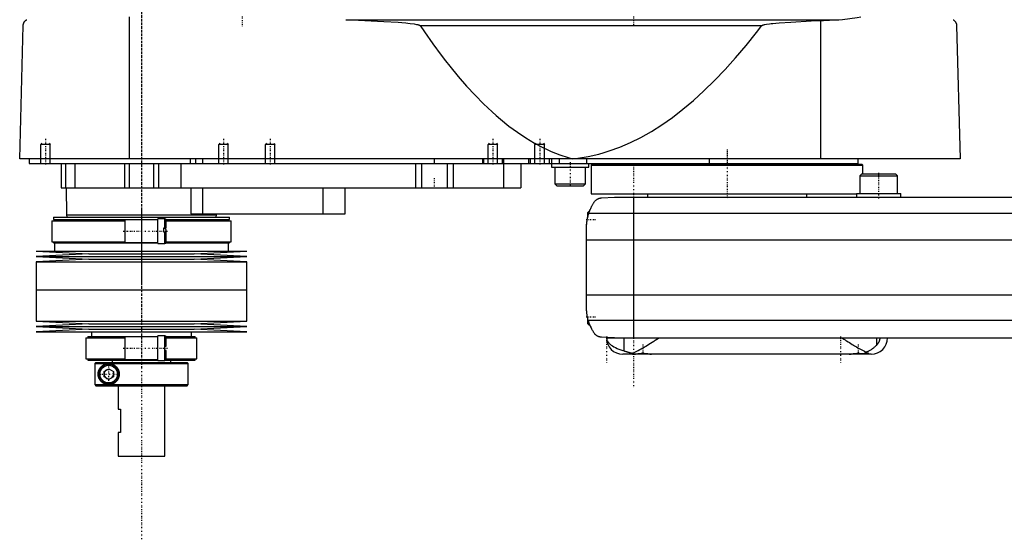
# Model space of a CAD drawing. Extents: x -702 to 139, y -146 to 645.
# Tile 1 of 4: x -702 to -282, y -146 to 76. Entities that reach past the tile are written whole.
import ezdxf

# ---------------------------------------------------------------- set-up
doc = ezdxf.new("R2010")
doc.units = 0
doc.linetypes.add('CENTER', pattern=[1.5, 0.45, -0.5, 0.05, -0.5])
for name, color, linetype in [('AM_0', 7, 'CONTINUOUS'), ('AM_10', 7, 'CONTINUOUS'), ('AM_7', 7, 'CENTER')]:
    doc.layers.add(name, color=color, linetype=linetype)

msp = doc.modelspace()

# ---------------------------------------------------------------- linework, layer by layer
at = {"layer": 'AM_0', "color": 7, "linetype": 'CONTINUOUS'}
for p, q in [((-655.15, 16.5), (-655.15, 77.05)), ((-562.76, 75.85), (-352.3, 75.85)), ((-702, 16.5), (-700.5, 73.35)), ((-531.04, 73.35), (-385.14, 73.35)), ((-360, 16.5), (-360, 75.49)), ((-302, 73.35), (-300.5, 16.5)), ((-300.5, 16.5), (-702, 16.5)), ((-698, 16.5), (-698, 14.5)), ((-698, 14.5), (-344, 14.5)), ((-684.3, 14.5), (-684.3, 4)), ((-682.5, 14.5), (-682.5, 4)), ((-678.5, 14.5), (-678.5, 4)), ((-657.3, 14.5), (-657.3, 4)), ((-655.19, 14.5), (-655.19, 4)), ((-644.81, 14.5), (-644.81, 4)), ((-642.7, 14.5), (-642.7, 4)), ((-633.21, 14.5), (-633.21, 4)), ((-629.15, 16.5), (-629.15, 14.5)), ((-627, 16.5), (-627, 14.5)), ((-624, 16.5), (-624, 14.5)), ((-533, 14.5), (-533, 4)), ((-530.52, 14.5), (-530.52, 4)), ((-525, 16.5), (-525, 14.5)), ((-519.48, 14.5), (-519.48, 4)), ((-517, 14.5), (-517, 4)), ((-504.35, 16.5), (-504.35, 14.5)), ((-504, 16.5), (-504, 14.5)), ((-496, 16.5), (-496, 14.5)), ((-495.51, 14.5), (-495.51, 4)), ((-495.5, 16.5), (-495.5, 14.5)), ((-488, 14.5), (-488, 4)), ((-484.75, 16.5), (-484.75, 14.5)), ((-484, 16.5), (-484, 14.5)), ((-476, 16.5), (-476, 14.5)), ((-475, 16.5), (-475, 12.9)), ((-475, 12.9), (-459, 12.9)), ((-473.5, 12.9), (-473.5, 5.7)), ((-471.73, 16.5), (-471.73, 14.5)), ((-460.5, 5.7), (-460.5, 12.9)), ((-460.01, 16.5), (-460.01, 14.5)), ((-459, 12.9), (-459, 14.5)), ((-457.5, 14.2), (-458, 13.7)), ((-458, 13.7), (-458, 1.5)), ((-458, 13.7), (-342, 13.7)), ((-457.5, 14.2), (-342.5, 14.2)), ((-434.25, 14.5), (-434.25, 14.2)), ((-407.66, 16.5), (-407.66, 14.5)), ((-365.75, 14.2), (-365.75, 14.5)), ((-344, 14.5), (-344, 16.5)), ((-342, 13.7), (-342.5, 14.2)), ((-342, 10), (-342, 13.7)), ((-342.48, 10), (-343.28, 9.2)), ((-343.28, 9.2), (-343.28, 1.6)), ((-343.28, 9.2), (-327.28, 9.2)), ((-342.48, 10), (-328.08, 10)), ((-327.28, 9.2), (-328.08, 10)), ((-327.28, 1.6), (-327.28, 9.2)), ((-473.5, 5.7), (-472.7, 4.9)), ((-473.5, 5.7), (-460.5, 5.7)), ((-472.7, 4.9), (-461.3, 4.9)), ((-461.3, 4.9), (-460.5, 5.7)), ((-684.3, 4), (-488, 4)), ((-682.17, 4), (-682, -7.5)), ((-629, 4), (-629, -7)), ((-624, 4), (-624, -7)), ((-572.56, 4), (-572.56, -7)), ((-563, -7), (-563, 4)), ((-458, 1.5), (-344.78, 1.5)), ((-453.58, -0.25), (-448, 0)), ((-448, 0), (58, 0)), ((-434, 1.5), (-434, 0)), ((-366, 0), (-366, 1.5)), ((-344.78, 1.6), (-325.78, 1.6)), ((-344.78, 1.6), (-344.78, 1.5)), ((-344.78, 1.5), (-344.78, 0)), ((-325.78, 0), (-325.78, 1.6)), ((-440, 0), (-440, -60)), ((-682, -7.5), (-681.9, -8.5)), ((-682, -7.5), (-618, -7.5)), ((-629, -7), (-563, -7)), ((-618.1, -8.5), (-618, -7.5)), ((-618, -7.5), (-617.99, -7)), ((-459, -6), (-459.5, -6.5)), ((-459.5, -8.59), (-459.5, -6.5)), ((-459.01, -6.81), (69.01, -6.81)), ((-458.72, -6), (-459, -6)), ((-459, -6.79), (-459, -6)), ((-688.33, -10), (-688.33, -19)), ((-688.33, -10), (-657, -10)), ((-687.52, -8.5), (-687.52, -9.5)), ((-687.52, -8.5), (-612.48, -8.5)), ((-687.52, -9.5), (-643, -9.5)), ((-687.17, -9.5), (-687.17, -10)), ((-643, -9.65), (-657, -9.65)), ((-657, -19.35), (-657, -9.65)), ((-640, -9.25), (-643, -9.25)), ((-643, -19.75), (-643, -9.25)), ((-640, -13.1), (-640, -9.25)), ((-639.56, -9.5), (-612.48, -9.5)), ((-639.5, -13.1), (-639.5, -9.75)), ((-639.5, -10), (-611.67, -10)), ((-612.83, -10), (-612.83, -9.5)), ((-612.48, -9.5), (-612.48, -8.5)), ((-611.67, -19), (-611.67, -10)), ((-640.5, -13.1), (-639.5, -13.1)), ((-640.5, -14.9), (-640.5, -13.1)), ((-640.5, -13.16), (-640, -13.16)), ((-639.5, -14.9), (-640.5, -14.9)), ((-640, -19.75), (-640, -14.9)), ((-639.5, -19.25), (-639.5, -14.9)), ((-460, -46.97), (-460, -13.03)), ((-688.33, -19), (-657, -19)), ((-687.52, -19), (-687.52, -19.5)), ((-687.52, -19.5), (-643, -19.5)), ((-687.17, -19.5), (-687.17, -23)), ((-657, -19.35), (-643, -19.35)), ((-643, -19.75), (-640, -19.75)), ((-639.56, -19.5), (-612.48, -19.5)), ((-639.5, -19), (-611.67, -19)), ((-612.83, -23), (-612.83, -19.5)), ((-612.48, -19.5), (-612.48, -19)), ((-460, -18.16), (70, -18.16)), ((-695, -23), (-672.5, -24.15)), ((-695, -23), (-605, -23)), ((-672.5, -24.15), (-695, -25.3)), ((-672.5, -24.15), (-627.5, -24.15)), ((-627.5, -24.15), (-605, -23)), ((-605, -25.3), (-627.5, -24.15)), ((-695, -25.3), (-672.5, -26.45)), ((-695, -25.3), (-605, -25.3)), ((-672.5, -26.45), (-695, -27.6)), ((-695, -27.6), (-695, -39.5)), ((-695, -27.6), (-605, -27.6)), ((-672.5, -26.45), (-627.5, -26.45)), ((-627.5, -26.45), (-605, -25.3)), ((-605, -27.6), (-627.5, -26.45)), ((-605, -39.5), (-605, -27.6)), ((-695, -39.5), (-605, -39.5)), ((-695, -39.5), (-695, -52.9)), ((-695, -39.5), (-605, -39.5)), ((-605, -52.9), (-605, -39.5)), ((-460, -41.62), (70, -41.62)), ((-695, -52.9), (-672.5, -54.05)), ((-695, -52.9), (-605, -52.9)), ((-672.5, -54.05), (-695, -55.2)), ((-672.5, -54.05), (-627.5, -54.05)), ((-627.5, -54.05), (-605, -52.9)), ((-605, -55.2), (-627.5, -54.05)), ((-459.5, -54), (-459.5, -51.41)), ((-459.5, -54), (-459, -54.5)), ((-459.24, -52.43), (69.24, -52.43)), ((-459, -54.5), (-459, -53.21)), ((-459, -54.5), (-458.53, -54.5)), ((-695, -55.2), (-672.5, -56.35)), ((-695, -55.2), (-605, -55.2)), ((-672.5, -56.35), (-695, -57.5)), ((-695, -57.5), (-605, -57.5)), ((-672.5, -56.35), (-627.5, -56.35)), ((-671.4, -57.5), (-671.4, -59.5)), ((-628.6, -59.5), (-628.6, -57.5)), ((-627.5, -56.35), (-605, -55.2)), ((-605, -57.5), (-627.5, -56.35)), ((-673.7, -60), (-673.7, -69)), ((-673.7, -60), (-657, -60)), ((-672.9, -59.5), (-672.9, -60)), ((-672.9, -59.5), (-643, -59.5)), ((-643, -59.6), (-657, -59.6)), ((-657, -69.3), (-657, -59.6)), ((-640, -59.2), (-643, -59.2)), ((-643, -69.7), (-643, -59.2)), ((-640, -69.7), (-640, -59.2)), ((-639.54, -59.5), (-627.1, -59.5)), ((-639.5, -63.55), (-639.5, -59.7)), ((-639.5, -60), (-626.3, -60)), ((-627.1, -60), (-627.1, -59.5)), ((-626.3, -69), (-626.3, -60)), ((-448, -60), (-453.58, -59.75)), ((-451.5, -60), (58, -60)), ((-443.98, -65.57), (-443.98, -60)), ((-336.02, -63.01), (-336.02, -60)), ((-640, -63.55), (-639.5, -63.55)), ((-639.5, -65.35), (-640, -65.35)), ((-639.5, -69.2), (-639.5, -65.35)), ((-338.5, -67), (-444.5, -67)), ((-439.66, -66.94), (-439.6, -67)), ((-432.4, -67), (-432.39, -66.99)), ((-347.61, -66.99), (-347.6, -67)), ((-341.02, -66.6), (-340, -66.6)), ((-340.4, -67), (-340, -66.6)), ((-340, -66.6), (-340, -66.38)), ((-673.7, -69), (-657, -69)), ((-672.9, -69), (-672.9, -69.5)), ((-672.9, -69.5), (-642.99, -69.5)), ((-669.49, -70.5), (-669.99, -71)), ((-669.99, -71), (-630, -71)), ((-669.99, -71), (-669.99, -80)), ((-669.49, -70.5), (-630.5, -70.5)), ((-662.5, -69.5), (-662.5, -70.5)), ((-657, -69.3), (-643, -69.3)), ((-643, -69.7), (-640, -69.7)), ((-639.6, -69.5), (-627.1, -69.5)), ((-639.5, -69), (-626.3, -69)), ((-637.5, -70.5), (-637.5, -69.5)), ((-630, -71), (-630.5, -70.5)), ((-630, -80), (-630, -71)), ((-627.1, -69.5), (-627.1, -69)), ((-666, -74.35), (-664, -73.19)), ((-666, -76.65), (-666, -74.35)), ((-664, -73.19), (-662, -74.35)), ((-662, -74.35), (-662, -76.65)), ((-664, -77.81), (-666, -76.65)), ((-662, -76.65), (-664, -77.81)), ((-669.99, -80), (-630, -80)), ((-669.99, -80), (-669.49, -80.5)), ((-669.49, -80.5), (-630.5, -80.5)), ((-660, -80.5), (-660, -90.5)), ((-640, -110.5), (-640, -80.5)), ((-630.5, -80.5), (-630, -80)), ((-660, -90.5), (-659, -90.5)), ((-659, -90.5), (-659, -100.5)), ((-660, -100.5), (-660, -110.5)), ((-659, -100.5), (-660, -100.5)), ((-660, -110.5), (-640, -110.5))]:
    msp.add_line(p, q, dxfattribs=at)
for points in [[(-700.5, 73.35, 0), (-700.5, 73.35, 0), (-700.5, 73.36, 0), (-700.5, 73.37, 0), (-700.5, 73.38, 0), (-700.5, 73.38, 0), (-700.5, 73.39, 0), (-700.5, 73.4, 0), (-700.5, 73.43, 0), (-700.49, 73.48, 0), (-700.49, 73.51, 0), (-700.49, 73.53, 0), (-700.48, 73.58, 0), (-700.48, 73.63, 0), (-700.47, 73.68, 0), (-700.46, 73.73, 0), (-700.46, 73.78, 0), (-700.45, 73.8, 0), (-700.45, 73.82, 0), (-700.44, 73.86, 0), (-700.43, 73.9, 0), (-700.42, 73.94, 0), (-700.41, 73.98, 0), (-700.4, 74.02, 0), (-700.4, 74.04, 0), (-700.39, 74.05, 0), (-700.38, 74.09, 0), (-700.37, 74.12, 0), (-700.37, 74.14, 0), (-700.36, 74.16, 0), (-700.35, 74.19, 0), (-700.34, 74.22, 0), (-700.33, 74.24, 0), (-700.33, 74.26, 0), (-700.32, 74.29, 0), (-700.3, 74.32, 0), (-700.26, 74.43, 0), (-700.18, 74.59, 0), (-700.1, 74.75, 0), (-700.02, 74.88, 0), (-699.94, 75, 0), (-699.9, 75.06, 0), (-699.86, 75.11, 0), (-699.77, 75.22, 0), (-699.67, 75.32, 0), (-699.58, 75.41, 0), (-699.48, 75.51, 0), (-699.38, 75.59, 0), (-699.33, 75.63, 0), (-699.27, 75.67, 0), (-699.17, 75.75, 0), (-699.06, 75.82, 0), (-699, 75.85, 0)], [(-562.76, 75.85, 0), (-557.28, 75.66, 0), (-546.52, 75.14, 0), (-540.47, 74.74, 0), (-538.78, 74.6, 0), (-537.11, 74.45, 0), (-536.23, 74.36, 0), (-535.34, 74.26, 0), (-533.54, 74.02, 0), (-532.52, 73.85, 0), (-532.24, 73.79, 0), (-531.96, 73.73, 0), (-531.83, 73.69, 0), (-531.69, 73.65, 0), (-531.54, 73.61, 0), (-531.49, 73.59, 0), (-531.44, 73.57, 0), (-531.42, 73.57, 0), (-531.4, 73.56, 0), (-531.35, 73.54, 0), (-531.3, 73.52, 0), (-531.26, 73.5, 0), (-531.22, 73.48, 0), (-531.17, 73.45, 0), (-531.15, 73.44, 0), (-531.13, 73.43, 0), (-531.11, 73.41, 0), (-531.1, 73.41, 0), (-531.1, 73.4, 0), (-531.09, 73.4, 0), (-531.09, 73.4, 0), (-531.09, 73.39, 0), (-531.08, 73.39, 0), (-531.07, 73.38, 0), (-531.07, 73.38, 0), (-531.06, 73.37, 0), (-531.06, 73.37, 0), (-531.06, 73.37, 0), (-531.05, 73.36, 0), (-531.05, 73.35, 0), (-531.04, 73.35, 0)], [(-360, 75.49, 0), (-358.77, 75.5, 0), (-356.22, 75.59, 0), (-353.62, 75.75, 0), (-352.3, 75.85, 0)], [(-352.3, 75.85, 0), (-350.72, 75.99, 0), (-347.58, 76.34, 0), (-344.47, 76.79, 0), (-342.93, 77.05, 0)], [(-303.5, 75.85, 0), (-303.44, 75.82, 0), (-303.33, 75.75, 0), (-303.23, 75.67, 0), (-303.18, 75.63, 0), (-303.12, 75.59, 0), (-303.02, 75.51, 0), (-302.93, 75.42, 0), (-302.83, 75.32, 0), (-302.74, 75.22, 0), (-302.65, 75.12, 0), (-302.61, 75.06, 0), (-302.57, 75.01, 0), (-302.48, 74.89, 0), (-302.4, 74.76, 0), (-302.32, 74.61, 0), (-302.25, 74.44, 0), (-302.2, 74.34, 0), (-302.19, 74.31, 0), (-302.18, 74.27, 0), (-302.17, 74.26, 0), (-302.17, 74.24, 0), (-302.16, 74.21, 0), (-302.14, 74.17, 0), (-302.14, 74.16, 0), (-302.13, 74.14, 0), (-302.12, 74.11, 0), (-302.11, 74.07, 0), (-302.11, 74.05, 0), (-302.1, 74.03, 0), (-302.09, 74, 0), (-302.08, 73.96, 0), (-302.07, 73.92, 0), (-302.06, 73.88, 0), (-302.06, 73.84, 0), (-302.05, 73.81, 0), (-302.05, 73.79, 0), (-302.04, 73.74, 0), (-302.03, 73.7, 0), (-302.02, 73.65, 0), (-302.02, 73.59, 0), (-302.01, 73.54, 0), (-302.01, 73.52, 0), (-302.01, 73.51, 0), (-302.01, 73.5, 0), (-302.01, 73.49, 0), (-302.01, 73.49, 0), (-302.01, 73.48, 0), (-302.01, 73.47, 0), (-302.01, 73.47, 0), (-302.01, 73.46, 0), (-302, 73.45, 0), (-302, 73.44, 0), (-302, 73.43, 0), (-302, 73.43, 0), (-302, 73.42, 0), (-302, 73.41, 0), (-302, 73.4, 0), (-302, 73.39, 0), (-302, 73.38, 0), (-302, 73.38, 0), (-302, 73.37, 0), (-302, 73.36, 0), (-302, 73.35, 0), (-302, 73.35, 0)], [(-531.04, 73.35, 0), (-529.24, 70.69, 0), (-525.62, 65.55, 0), (-522.01, 60.66, 0), (-520.21, 58.31, 0), (-518.4, 56.02, 0), (-514.79, 51.62, 0), (-511.17, 47.47, 0), (-507.56, 43.57, 0), (-503.95, 39.92, 0), (-500.33, 36.51, 0), (-498.53, 34.9, 0), (-496.72, 33.35, 0), (-493.11, 30.44, 0), (-489.49, 27.78, 0), (-485.88, 25.36, 0), (-482.26, 23.19, 0), (-478.65, 21.27, 0), (-476.84, 20.41, 0), (-475.04, 19.6, 0), (-471.42, 18.17, 0), (-467.81, 17, 0), (-466, 16.5, 0)], [(-466, 16.5, 0), (-463.75, 16.74, 0), (-459.26, 17.45, 0), (-454.77, 18.47, 0), (-452.52, 19.09, 0), (-450.27, 19.79, 0), (-445.78, 21.42, 0), (-441.29, 23.35, 0), (-436.8, 25.59, 0), (-432.3, 28.14, 0), (-427.81, 30.99, 0), (-425.56, 32.53, 0), (-423.32, 34.15, 0), (-418.83, 37.61, 0), (-414.33, 41.38, 0), (-409.84, 45.46, 0), (-405.35, 49.84, 0), (-400.86, 54.53, 0), (-398.61, 56.99, 0), (-396.37, 59.53, 0), (-391.88, 64.83, 0), (-387.39, 70.43, 0), (-385.14, 73.35, 0)], [(-385.14, 73.35, 0), (-385.14, 73.35, 0), (-385.13, 73.36, 0), (-385.13, 73.36, 0), (-385.13, 73.36, 0), (-385.12, 73.37, 0), (-385.12, 73.37, 0), (-385.12, 73.37, 0), (-385.11, 73.38, 0), (-385.11, 73.38, 0), (-385.1, 73.39, 0), (-385.1, 73.39, 0), (-385.09, 73.39, 0), (-385.09, 73.39, 0), (-385.08, 73.4, 0), (-385.07, 73.41, 0), (-385.05, 73.42, 0), (-385.03, 73.43, 0), (-385, 73.45, 0), (-384.96, 73.47, 0), (-384.93, 73.48, 0), (-384.9, 73.5, 0), (-384.86, 73.51, 0), (-384.84, 73.52, 0), (-384.83, 73.52, 0), (-384.79, 73.54, 0), (-384.76, 73.55, 0), (-384.63, 73.59, 0), (-384.52, 73.62, 0), (-384.41, 73.65, 0), (-384.18, 73.71, 0), (-383.95, 73.76, 0), (-383.13, 73.91, 0), (-381.81, 74.09, 0), (-381.15, 74.17, 0), (-380.47, 74.24, 0), (-379.1, 74.38, 0), (-377.71, 74.5, 0), (-372.73, 74.85, 0), (-364.12, 75.31, 0), (-360, 75.49, 0)], [(-459.01, -6.81, 0), (-458.95, -6.65, 0), (-458.84, -6.32, 0), (-458.72, -5.99, 0), (-458.66, -5.83, 0), (-458.59, -5.66, 0), (-458.46, -5.34, 0), (-458.33, -5.03, 0), (-458.19, -4.72, 0), (-458.05, -4.42, 0), (-457.91, -4.12, 0), (-457.83, -3.97, 0), (-457.76, -3.83, 0), (-457.61, -3.55, 0), (-457.46, -3.27, 0), (-457.3, -3, 0), (-457.15, -2.74, 0), (-457, -2.49, 0), (-456.92, -2.37, 0), (-456.85, -2.25, 0), (-456.7, -2.02, 0), (-456.55, -1.8, 0), (-456.48, -1.69, 0)], [(-456.48, -1.69, 0), (-456.4, -1.61, 0), (-456.26, -1.45, 0), (-456.11, -1.31, 0), (-456.03, -1.24, 0), (-455.95, -1.17, 0), (-455.8, -1.05, 0), (-455.64, -0.94, 0), (-455.49, -0.84, 0), (-455.33, -0.75, 0), (-455.18, -0.67, 0), (-455.1, -0.63, 0), (-455.02, -0.59, 0), (-454.87, -0.53, 0), (-454.72, -0.48, 0), (-454.57, -0.42, 0), (-454.47, -0.4, 0), (-454.44, -0.39, 0), (-454.42, -0.38, 0), (-454.4, -0.38, 0), (-454.39, -0.37, 0), (-454.36, -0.37, 0), (-454.33, -0.36, 0), (-454.3, -0.35, 0), (-454.28, -0.35, 0), (-454.25, -0.34, 0), (-454.23, -0.34, 0), (-454.22, -0.33, 0), (-454.19, -0.33, 0), (-454.16, -0.32, 0), (-454.14, -0.32, 0), (-454.13, -0.32, 0), (-454.1, -0.31, 0), (-454.07, -0.31, 0), (-454.05, -0.3, 0), (-454.04, -0.3, 0), (-454.01, -0.3, 0), (-453.98, -0.29, 0), (-453.95, -0.29, 0), (-453.92, -0.28, 0), (-453.88, -0.28, 0), (-453.87, -0.28, 0), (-453.85, -0.28, 0), (-453.82, -0.27, 0), (-453.79, -0.27, 0), (-453.76, -0.27, 0), (-453.73, -0.26, 0), (-453.69, -0.26, 0), (-453.68, -0.26, 0), (-453.66, -0.26, 0), (-453.63, -0.26, 0), (-453.6, -0.25, 0), (-453.58, -0.25, 0)], [(-460, -13.03, 0), (-460, -12.86, 0), (-459.99, -12.52, 0), (-459.98, -12.18, 0), (-459.97, -12.01, 0), (-459.96, -11.84, 0), (-459.94, -11.5, 0), (-459.91, -11.15, 0), (-459.88, -10.81, 0), (-459.83, -10.46, 0), (-459.79, -10.12, 0), (-459.76, -9.94, 0), (-459.73, -9.77, 0), (-459.67, -9.42, 0), (-459.6, -9.07, 0), (-459.53, -8.72, 0), (-459.45, -8.37, 0), (-459.36, -8.03, 0), (-459.32, -7.85, 0), (-459.27, -7.68, 0), (-459.17, -7.33, 0), (-459.06, -6.99, 0), (-459.01, -6.81, 0)], [(-458.72, -6, 0), (-458.7, -5.95, 0), (-458.66, -5.85, 0), (-458.63, -5.75, 0), (-458.61, -5.71, 0), (-458.59, -5.66, 0), (-458.56, -5.58, 0), (-458.53, -5.49, 0), (-458.49, -5.42, 0), (-458.47, -5.35, 0), (-458.44, -5.29, 0), (-458.43, -5.26, 0), (-458.42, -5.23, 0), (-458.39, -5.18, 0), (-458.37, -5.13, 0), (-458.36, -5.09, 0), (-458.34, -5.06, 0), (-458.33, -5.04, 0), (-458.33, -5.03, 0), (-458.32, -5.02, 0), (-458.32, -5.01, 0), (-458.32, -5, 0), (-458.32, -5, 0)], [(-460, -13.03, 0), (-460, -12.94, 0), (-460, -12.76, 0), (-459.99, -12.57, 0), (-459.99, -12.47, 0), (-459.99, -12.36, 0), (-459.98, -12.14, 0), (-459.97, -11.91, 0), (-459.95, -11.67, 0), (-459.93, -11.42, 0), (-459.91, -11.15, 0), (-459.9, -11.02, 0), (-459.88, -10.89, 0), (-459.85, -10.62, 0), (-459.82, -10.34, 0), (-459.78, -10.07, 0), (-459.74, -9.8, 0), (-459.69, -9.53, 0), (-459.67, -9.4, 0), (-459.64, -9.26, 0), (-459.59, -8.99, 0), (-459.53, -8.72, 0), (-459.5, -8.59, 0)], [(-640, -13.16, 0), (-640, -13.16, 0), (-640, -13.16, 0), (-639.99, -13.16, 0), (-639.99, -13.16, 0), (-639.99, -13.16, 0), (-639.99, -13.16, 0), (-639.98, -13.16, 0), (-639.98, -13.16, 0), (-639.98, -13.16, 0), (-639.98, -13.16, 0), (-639.97, -13.16, 0), (-639.97, -13.16, 0), (-639.97, -13.16, 0), (-639.97, -13.16, 0), (-639.96, -13.16, 0), (-639.96, -13.16, 0), (-639.96, -13.16, 0), (-639.96, -13.16, 0), (-639.96, -13.16, 0), (-639.95, -13.16, 0), (-639.95, -13.17, 0), (-639.95, -13.17, 0), (-639.95, -13.17, 0), (-639.95, -13.17, 0), (-639.94, -13.17, 0), (-639.94, -13.17, 0), (-639.94, -13.17, 0), (-639.94, -13.17, 0), (-639.93, -13.17, 0), (-639.93, -13.17, 0), (-639.93, -13.18, 0), (-639.93, -13.18, 0), (-639.93, -13.18, 0), (-639.93, -13.18, 0), (-639.92, -13.18, 0), (-639.92, -13.18, 0), (-639.92, -13.18, 0), (-639.92, -13.18, 0), (-639.91, -13.19, 0), (-639.91, -13.19, 0), (-639.91, -13.19, 0), (-639.91, -13.19, 0), (-639.91, -13.19, 0), (-639.9, -13.19, 0), (-639.9, -13.19, 0), (-639.9, -13.2, 0), (-639.9, -13.2, 0), (-639.9, -13.2, 0), (-639.9, -13.2, 0), (-639.89, -13.2, 0), (-639.89, -13.21, 0), (-639.87, -13.22, 0), (-639.87, -13.23, 0), (-639.86, -13.23, 0), (-639.85, -13.25, 0), (-639.84, -13.26, 0), (-639.83, -13.28, 0), (-639.82, -13.29, 0), (-639.81, -13.3, 0), (-639.81, -13.31, 0), (-639.8, -13.32, 0), (-639.8, -13.34, 0), (-639.79, -13.35, 0), (-639.78, -13.36, 0), (-639.78, -13.37, 0), (-639.77, -13.38, 0), (-639.77, -13.4, 0), (-639.76, -13.41, 0), (-639.76, -13.42, 0), (-639.76, -13.43, 0), (-639.75, -13.45, 0), (-639.73, -13.5, 0), (-639.71, -13.6, 0), (-639.68, -13.7, 0), (-639.67, -13.81, 0), (-639.65, -13.91, 0), (-639.65, -13.97, 0), (-639.64, -14.02, 0), (-639.63, -14.13, 0), (-639.63, -14.23, 0), (-639.62, -14.34, 0), (-639.62, -14.44, 0), (-639.62, -14.54, 0), (-639.62, -14.59, 0), (-639.62, -14.64, 0), (-639.63, -14.74, 0), (-639.63, -14.85, 0), (-639.63, -14.9, 0)], [(-459.5, -51.41, 0), (-459.53, -51.27, 0), (-459.59, -50.98, 0), (-459.65, -50.69, 0), (-459.68, -50.54, 0), (-459.7, -50.4, 0), (-459.75, -50.1, 0), (-459.8, -49.81, 0), (-459.84, -49.51, 0), (-459.87, -49.23, 0), (-459.9, -48.95, 0), (-459.91, -48.81, 0), (-459.93, -48.68, 0), (-459.95, -48.43, 0), (-459.96, -48.18, 0), (-459.98, -47.96, 0), (-459.98, -47.75, 0), (-459.99, -47.55, 0), (-459.99, -47.46, 0), (-460, -47.37, 0), (-460, -47.19, 0), (-460, -47.04, 0), (-460, -46.97, 0)], [(-459.5, -51.41, 0), (-459.53, -51.27, 0), (-459.59, -50.98, 0), (-459.65, -50.69, 0), (-459.68, -50.54, 0), (-459.7, -50.4, 0), (-459.75, -50.1, 0), (-459.8, -49.81, 0), (-459.84, -49.51, 0), (-459.87, -49.23, 0), (-459.9, -48.95, 0), (-459.91, -48.81, 0), (-459.93, -48.68, 0), (-459.95, -48.43, 0), (-459.96, -48.18, 0), (-459.98, -47.96, 0), (-459.98, -47.75, 0), (-459.99, -47.55, 0), (-459.99, -47.46, 0), (-460, -47.37, 0), (-460, -47.19, 0), (-460, -47.04, 0), (-460, -46.97, 0)], [(-456.48, -58.31, 0), (-456.55, -58.19, 0), (-456.72, -57.95, 0), (-456.88, -57.69, 0), (-456.97, -57.56, 0), (-457.05, -57.42, 0), (-457.22, -57.14, 0), (-457.39, -56.85, 0), (-457.56, -56.55, 0), (-457.72, -56.24, 0), (-457.89, -55.91, 0), (-457.97, -55.75, 0), (-458.05, -55.58, 0), (-458.21, -55.24, 0), (-458.37, -54.88, 0), (-458.52, -54.53, 0), (-458.66, -54.16, 0), (-458.8, -53.78, 0), (-458.87, -53.6, 0), (-458.94, -53.4, 0), (-459.06, -53.02, 0), (-459.18, -52.62, 0), (-459.24, -52.43, 0)], [(-458.09, -55.5, 0), (-458.09, -55.5, 0), (-458.09, -55.49, 0), (-458.1, -55.48, 0), (-458.1, -55.47, 0), (-458.11, -55.46, 0), (-458.12, -55.44, 0), (-458.13, -55.4, 0), (-458.15, -55.37, 0), (-458.17, -55.32, 0), (-458.2, -55.27, 0), (-458.21, -55.24, 0), (-458.22, -55.21, 0), (-458.25, -55.15, 0), (-458.28, -55.08, 0), (-458.31, -55, 0), (-458.35, -54.92, 0), (-458.39, -54.84, 0), (-458.41, -54.79, 0), (-458.43, -54.75, 0), (-458.47, -54.65, 0), (-458.51, -54.55, 0), (-458.53, -54.5, 0)], [(-453.58, -59.75, 0), (-453.6, -59.75, 0), (-453.63, -59.74, 0), (-453.67, -59.74, 0), (-453.68, -59.74, 0), (-453.7, -59.74, 0), (-453.73, -59.74, 0), (-453.76, -59.73, 0), (-453.8, -59.73, 0), (-453.83, -59.73, 0), (-453.86, -59.72, 0), (-453.88, -59.72, 0), (-453.9, -59.72, 0), (-453.93, -59.71, 0), (-453.96, -59.71, 0), (-453.99, -59.71, 0), (-454.02, -59.7, 0), (-454.06, -59.7, 0), (-454.07, -59.69, 0), (-454.09, -59.69, 0), (-454.12, -59.68, 0), (-454.15, -59.68, 0), (-454.16, -59.68, 0), (-454.18, -59.67, 0), (-454.21, -59.67, 0), (-454.24, -59.66, 0), (-454.25, -59.66, 0), (-454.27, -59.65, 0), (-454.3, -59.65, 0), (-454.32, -59.64, 0), (-454.35, -59.63, 0), (-454.38, -59.63, 0), (-454.41, -59.62, 0), (-454.42, -59.62, 0), (-454.44, -59.61, 0), (-454.47, -59.6, 0), (-454.49, -59.6, 0), (-454.59, -59.57, 0), (-454.74, -59.52, 0), (-454.9, -59.46, 0), (-455.05, -59.39, 0), (-455.13, -59.36, 0), (-455.21, -59.32, 0), (-455.37, -59.23, 0), (-455.53, -59.14, 0), (-455.69, -59.03, 0), (-455.84, -58.92, 0), (-456, -58.79, 0), (-456.07, -58.73, 0), (-456.14, -58.66, 0), (-456.28, -58.53, 0), (-456.41, -58.38, 0), (-456.48, -58.31, 0)], [(-451.44, -60, 0), (-451.44, -60, 0), (-451.44, -60, 0), (-451.44, -60.01, 0), (-451.44, -60.01, 0), (-451.44, -60.01, 0), (-451.44, -60.01, 0), (-451.44, -60.01, 0), (-451.44, -60.01, 0), (-451.44, -60.02, 0), (-451.44, -60.02, 0), (-451.44, -60.02, 0), (-451.44, -60.02, 0), (-451.44, -60.02, 0), (-451.44, -60.02, 0), (-451.44, -60.03, 0), (-451.44, -60.03, 0), (-451.44, -60.03, 0), (-451.44, -60.03, 0), (-451.44, -60.03, 0), (-451.44, -60.03, 0), (-451.44, -60.04, 0), (-451.44, -60.04, 0), (-451.44, -60.04, 0), (-451.44, -60.04, 0), (-451.44, -60.04, 0), (-451.44, -60.04, 0), (-451.44, -60.04, 0), (-451.44, -60.04, 0), (-451.44, -60.05, 0), (-451.44, -60.05, 0), (-451.44, -60.05, 0), (-451.44, -60.05, 0), (-451.44, -60.05, 0), (-451.44, -60.05, 0), (-451.44, -60.06, 0), (-451.44, -60.06, 0), (-451.44, -60.06, 0), (-451.44, -60.08, 0), (-451.44, -60.09, 0), (-451.44, -60.1, 0), (-451.44, -60.1, 0), (-451.44, -60.11, 0), (-451.44, -60.12, 0), (-451.44, -60.13, 0), (-451.44, -60.13, 0), (-451.44, -60.14, 0), (-451.44, -60.15, 0), (-451.44, -60.16, 0), (-451.44, -60.16, 0), (-451.44, -60.17, 0), (-451.44, -60.18, 0), (-451.44, -60.18, 0), (-451.43, -60.19, 0), (-451.43, -60.19, 0), (-451.43, -60.2, 0), (-451.43, -60.2, 0), (-451.43, -60.21, 0), (-451.43, -60.21, 0), (-451.43, -60.22, 0), (-451.43, -60.24, 0), (-451.43, -60.28, 0), (-451.42, -60.32, 0), (-451.42, -60.36, 0), (-451.41, -60.39, 0), (-451.41, -60.41, 0), (-451.41, -60.43, 0), (-451.4, -60.46, 0), (-451.39, -60.5, 0), (-451.36, -60.63, 0), (-451.33, -60.74, 0), (-451.3, -60.86, 0), (-451.21, -61.09, 0), (-451.08, -61.35, 0), (-450.9, -61.65, 0), (-450.67, -61.97, 0), (-450.36, -62.32, 0), (-450.17, -62.51, 0), (-449.97, -62.7, 0), (-449.49, -63.08, 0), (-448.95, -63.46, 0), (-448.35, -63.82, 0), (-447.69, -64.17, 0), (-446.97, -64.51, 0), (-446.59, -64.67, 0), (-446.19, -64.83, 0), (-445.35, -65.14, 0), (-444.45, -65.43, 0), (-443.98, -65.57, 0)], [(-440.54, -66.54, 0), (-440.25, -66.44, 0), (-439.69, -66.22, 0), (-439.11, -65.96, 0), (-438.82, -65.83, 0), (-438.52, -65.69, 0), (-437.91, -65.38, 0), (-437.29, -65.06, 0), (-436.65, -64.71, 0), (-436, -64.34, 0), (-435.35, -63.96, 0), (-435.01, -63.77, 0), (-434.68, -63.57, 0), (-434.01, -63.16, 0), (-433.33, -62.75, 0), (-432.66, -62.33, 0), (-431.98, -61.9, 0), (-431.31, -61.47, 0), (-430.97, -61.26, 0), (-430.64, -61.05, 0), (-429.97, -60.62, 0), (-429.32, -60.21, 0), (-429, -60, 0)], [(-351, -60, 0), (-350.71, -60.18, 0), (-350.13, -60.56, 0), (-349.55, -60.93, 0), (-349.25, -61.12, 0), (-348.95, -61.31, 0), (-348.35, -61.69, 0), (-347.75, -62.07, 0), (-347.15, -62.45, 0), (-346.55, -62.82, 0), (-345.95, -63.19, 0), (-345.65, -63.37, 0), (-345.35, -63.55, 0), (-344.76, -63.9, 0), (-344.17, -64.24, 0), (-343.59, -64.57, 0), (-343.02, -64.89, 0), (-342.46, -65.19, 0), (-342.18, -65.33, 0), (-341.91, -65.47, 0), (-341.37, -65.74, 0), (-340.84, -65.98, 0), (-340.59, -66.1, 0)], [(-340.59, -66.1, 0), (-340.43, -66.03, 0), (-340.11, -65.89, 0), (-339.8, -65.75, 0), (-339.65, -65.68, 0), (-339.5, -65.6, 0), (-339.21, -65.44, 0), (-338.92, -65.28, 0), (-338.64, -65.12, 0), (-338.37, -64.95, 0), (-338.11, -64.78, 0), (-337.98, -64.69, 0), (-337.86, -64.6, 0), (-337.61, -64.42, 0), (-337.37, -64.24, 0), (-337.14, -64.05, 0), (-336.92, -63.86, 0), (-336.71, -63.68, 0), (-336.6, -63.58, 0), (-336.5, -63.49, 0), (-336.3, -63.29, 0), (-336.11, -63.1, 0), (-336.02, -63.01, 0)], [(-336.02, -63.01, 0), (-335.97, -62.95, 0), (-335.87, -62.84, 0), (-335.77, -62.72, 0), (-335.71, -62.66, 0), (-335.66, -62.6, 0), (-335.56, -62.46, 0), (-335.46, -62.33, 0), (-335.36, -62.18, 0), (-335.27, -62.04, 0), (-335.18, -61.88, 0), (-335.13, -61.8, 0), (-335.09, -61.72, 0), (-335.01, -61.56, 0), (-334.94, -61.39, 0), (-334.9, -61.28, 0), (-334.89, -61.25, 0), (-334.87, -61.22, 0), (-334.87, -61.2, 0), (-334.86, -61.19, 0), (-334.85, -61.16, 0), (-334.84, -61.12, 0), (-334.83, -61.09, 0), (-334.82, -61.06, 0), (-334.81, -61.02, 0), (-334.81, -61.01, 0), (-334.8, -60.99, 0), (-334.79, -60.96, 0), (-334.78, -60.92, 0), (-334.77, -60.89, 0), (-334.76, -60.85, 0), (-334.76, -60.82, 0), (-334.75, -60.8, 0), (-334.75, -60.78, 0), (-334.74, -60.75, 0), (-334.73, -60.71, 0), (-334.73, -60.69, 0), (-334.72, -60.68, 0), (-334.72, -60.64, 0), (-334.71, -60.6, 0), (-334.71, -60.58, 0), (-334.7, -60.56, 0), (-334.7, -60.53, 0), (-334.69, -60.49, 0), (-334.69, -60.45, 0), (-334.68, -60.41, 0), (-334.68, -60.37, 0), (-334.68, -60.35, 0), (-334.67, -60.34, 0), (-334.67, -60.3, 0), (-334.67, -60.26, 0), (-334.67, -60.22, 0), (-334.66, -60.18, 0), (-334.66, -60.14, 0), (-334.66, -60.12, 0), (-334.66, -60.1, 0), (-334.66, -60.06, 0), (-334.66, -60.02, 0), (-334.66, -60, 0)], [(-443.98, -65.57, 0), (-443.9, -65.6, 0), (-443.75, -65.64, 0), (-443.59, -65.69, 0), (-443.51, -65.71, 0), (-443.43, -65.74, 0), (-443.26, -65.79, 0), (-443.08, -65.84, 0), (-442.91, -65.9, 0), (-442.72, -65.95, 0), (-442.54, -66.01, 0), (-442.44, -66.04, 0), (-442.34, -66.07, 0), (-442.15, -66.12, 0), (-441.95, -66.18, 0), (-441.74, -66.24, 0), (-441.53, -66.3, 0), (-441.32, -66.35, 0), (-441.21, -66.38, 0), (-441.1, -66.41, 0), (-440.88, -66.46, 0), (-440.65, -66.52, 0), (-440.54, -66.54, 0)], [(-440.54, -66.54, 0), (-440.51, -66.56, 0), (-440.44, -66.6, 0), (-440.38, -66.63, 0), (-440.34, -66.65, 0), (-440.31, -66.66, 0), (-440.24, -66.69, 0), (-440.18, -66.72, 0), (-440.11, -66.75, 0), (-440.04, -66.78, 0), (-439.97, -66.8, 0), (-439.94, -66.81, 0), (-439.91, -66.82, 0), (-439.84, -66.84, 0), (-439.77, -66.87, 0), (-439.7, -66.88, 0), (-439.64, -66.9, 0), (-439.57, -66.92, 0), (-439.53, -66.92, 0), (-439.5, -66.93, 0), (-439.43, -66.95, 0), (-439.36, -66.96, 0), (-439.33, -66.96, 0)], [(-440.3, -66.96, 0), (-440.3, -66.96, 0), (-440.29, -66.95, 0), (-440.28, -66.95, 0), (-440.27, -66.95, 0), (-440.26, -66.94, 0), (-440.24, -66.94, 0), (-440.21, -66.94, 0), (-440.17, -66.94, 0), (-440.13, -66.93, 0), (-440.08, -66.93, 0), (-440.05, -66.93, 0), (-440.02, -66.93, 0), (-439.96, -66.93, 0), (-439.89, -66.94, 0), (-439.82, -66.94, 0), (-439.74, -66.94, 0), (-439.66, -66.94, 0), (-439.62, -66.95, 0), (-439.57, -66.95, 0), (-439.48, -66.95, 0), (-439.38, -66.96, 0), (-439.33, -66.96, 0)], [(-440.03, -67, 0), (-440.04, -67, 0), (-440.07, -67, 0), (-440.1, -67, 0), (-440.11, -67, 0), (-440.12, -67, 0), (-440.15, -67, 0), (-440.17, -66.99, 0), (-440.19, -66.99, 0), (-440.21, -66.99, 0), (-440.22, -66.99, 0), (-440.23, -66.99, 0), (-440.24, -66.99, 0), (-440.25, -66.98, 0), (-440.26, -66.98, 0), (-440.27, -66.98, 0), (-440.28, -66.97, 0), (-440.29, -66.97, 0), (-440.29, -66.97, 0), (-440.29, -66.97, 0), (-440.3, -66.97, 0), (-440.3, -66.96, 0), (-440.3, -66.96, 0)], [(-439.33, -66.96, 0), (-439.3, -66.96, 0), (-439.25, -66.95, 0), (-439.2, -66.95, 0), (-439.17, -66.94, 0), (-439.15, -66.94, 0), (-439.1, -66.93, 0), (-439.04, -66.92, 0), (-438.99, -66.91, 0), (-438.93, -66.91, 0), (-438.88, -66.9, 0), (-438.85, -66.89, 0), (-438.82, -66.89, 0), (-438.76, -66.88, 0), (-438.7, -66.87, 0), (-438.64, -66.86, 0), (-438.58, -66.85, 0), (-438.51, -66.84, 0), (-438.48, -66.84, 0), (-438.45, -66.83, 0), (-438.39, -66.82, 0), (-438.32, -66.81, 0), (-438.29, -66.8, 0), (-438.25, -66.8, 0), (-438.18, -66.79, 0), (-438.12, -66.78, 0), (-438.08, -66.77, 0), (-438.05, -66.77, 0), (-437.97, -66.76, 0), (-437.9, -66.75, 0), (-437.83, -66.74, 0), (-437.76, -66.73, 0), (-437.69, -66.72, 0), (-437.65, -66.72, 0), (-437.61, -66.71, 0), (-437.54, -66.7, 0), (-437.46, -66.7, 0), (-437.39, -66.69, 0), (-437.31, -66.68, 0), (-437.24, -66.67, 0), (-437.2, -66.67, 0), (-437.16, -66.66, 0), (-437.08, -66.66, 0), (-437, -66.65, 0), (-436.93, -66.65, 0), (-436.85, -66.64, 0), (-436.77, -66.64, 0), (-436.73, -66.63, 0), (-436.69, -66.63, 0), (-436.62, -66.63, 0), (-436.54, -66.62, 0), (-436.46, -66.62, 0), (-436.38, -66.62, 0), (-436.31, -66.62, 0), (-436.27, -66.61, 0), (-436.23, -66.61, 0), (-436.15, -66.61, 0), (-436.08, -66.61, 0), (-436, -66.61, 0), (-435.92, -66.61, 0), (-435.85, -66.61, 0), (-435.81, -66.61, 0), (-435.77, -66.61, 0), (-435.69, -66.62, 0), (-435.62, -66.62, 0), (-435.58, -66.62, 0), (-435.54, -66.62, 0), (-435.46, -66.62, 0), (-435.38, -66.63, 0), (-435.34, -66.63, 0), (-435.3, -66.63, 0), (-435.23, -66.64, 0), (-435.15, -66.64, 0), (-435.07, -66.65, 0), (-434.99, -66.65, 0), (-434.92, -66.66, 0), (-434.88, -66.66, 0), (-434.84, -66.66, 0), (-434.76, -66.67, 0), (-434.69, -66.68, 0), (-434.61, -66.69, 0), (-434.54, -66.7, 0), (-434.46, -66.7, 0), (-434.42, -66.71, 0), (-434.39, -66.71, 0), (-434.31, -66.72, 0), (-434.24, -66.73, 0), (-434.17, -66.74, 0), (-434.1, -66.75, 0), (-434.02, -66.76, 0), (-433.99, -66.76, 0), (-433.95, -66.77, 0), (-433.88, -66.78, 0), (-433.82, -66.79, 0), (-433.75, -66.8, 0), (-433.68, -66.81, 0), (-433.61, -66.82, 0), (-433.58, -66.83, 0), (-433.55, -66.83, 0), (-433.48, -66.84, 0), (-433.42, -66.85, 0), (-433.36, -66.86, 0), (-433.3, -66.87, 0), (-433.24, -66.88, 0), (-433.21, -66.88, 0), (-433.18, -66.89, 0), (-433.12, -66.9, 0), (-433.06, -66.91, 0), (-433.04, -66.91, 0), (-433.01, -66.91, 0), (-432.96, -66.92, 0), (-432.9, -66.93, 0), (-432.88, -66.93, 0), (-432.85, -66.94, 0), (-432.8, -66.95, 0), (-432.75, -66.95, 0), (-432.7, -66.96, 0), (-432.65, -66.97, 0), (-432.6, -66.97, 0), (-432.58, -66.97, 0), (-432.55, -66.98, 0), (-432.51, -66.98, 0), (-432.46, -66.99, 0), (-432.42, -66.99, 0), (-432.37, -66.99, 0), (-432.33, -67, 0), (-432.31, -67, 0), (-432.29, -67, 0), (-432.25, -67, 0), (-432.21, -67, 0), (-432.19, -67, 0)], [(-347.81, -67, 0), (-347.79, -67, 0), (-347.76, -67, 0), (-347.73, -67, 0), (-347.71, -67, 0), (-347.7, -67, 0), (-347.66, -67, 0), (-347.63, -66.99, 0), (-347.59, -66.99, 0), (-347.56, -66.99, 0), (-347.52, -66.98, 0), (-347.5, -66.98, 0), (-347.48, -66.98, 0), (-347.44, -66.98, 0), (-347.41, -66.97, 0), (-347.37, -66.97, 0), (-347.33, -66.96, 0), (-347.29, -66.96, 0), (-347.27, -66.95, 0), (-347.25, -66.95, 0), (-347.2, -66.95, 0), (-347.16, -66.94, 0), (-347.14, -66.94, 0), (-347.12, -66.93, 0), (-347.08, -66.93, 0), (-347.03, -66.92, 0), (-347.01, -66.92, 0), (-346.99, -66.91, 0), (-346.94, -66.91, 0), (-346.9, -66.9, 0), (-346.85, -66.89, 0), (-346.8, -66.89, 0), (-346.76, -66.88, 0), (-346.73, -66.87, 0), (-346.71, -66.87, 0), (-346.66, -66.86, 0), (-346.61, -66.85, 0), (-346.56, -66.85, 0), (-346.5, -66.84, 0), (-346.45, -66.83, 0), (-346.42, -66.83, 0), (-346.4, -66.82, 0), (-346.34, -66.81, 0), (-346.29, -66.81, 0), (-346.24, -66.8, 0), (-346.18, -66.79, 0), (-346.12, -66.78, 0), (-346.1, -66.78, 0), (-346.07, -66.77, 0), (-346.01, -66.76, 0), (-345.95, -66.76, 0), (-345.89, -66.75, 0), (-345.84, -66.74, 0), (-345.78, -66.73, 0), (-345.75, -66.73, 0), (-345.72, -66.73, 0), (-345.66, -66.72, 0), (-345.6, -66.71, 0), (-345.54, -66.7, 0), (-345.47, -66.7, 0), (-345.41, -66.69, 0), (-345.38, -66.69, 0), (-345.35, -66.68, 0), (-345.29, -66.68, 0), (-345.23, -66.67, 0), (-345.2, -66.67, 0), (-345.16, -66.67, 0), (-345.1, -66.66, 0), (-345.04, -66.65, 0), (-345.01, -66.65, 0), (-344.98, -66.65, 0), (-344.91, -66.64, 0), (-344.85, -66.64, 0), (-344.79, -66.64, 0), (-344.72, -66.63, 0), (-344.66, -66.63, 0), (-344.63, -66.63, 0), (-344.6, -66.63, 0), (-344.53, -66.62, 0), (-344.47, -66.62, 0), (-344.41, -66.62, 0), (-344.34, -66.62, 0), (-344.28, -66.61, 0), (-344.25, -66.61, 0), (-344.22, -66.61, 0), (-344.15, -66.61, 0), (-344.09, -66.61, 0), (-344.03, -66.61, 0), (-343.97, -66.61, 0), (-343.91, -66.61, 0), (-343.87, -66.61, 0), (-343.84, -66.61, 0), (-343.78, -66.61, 0), (-343.72, -66.61, 0), (-343.65, -66.62, 0), (-343.59, -66.62, 0), (-343.53, -66.62, 0), (-343.5, -66.62, 0), (-343.47, -66.62, 0), (-343.4, -66.63, 0), (-343.34, -66.63, 0), (-343.27, -66.63, 0), (-343.21, -66.64, 0), (-343.15, -66.64, 0), (-343.12, -66.64, 0), (-343.08, -66.64, 0), (-343.02, -66.65, 0), (-342.96, -66.65, 0), (-342.93, -66.66, 0), (-342.9, -66.66, 0), (-342.83, -66.67, 0), (-342.77, -66.67, 0), (-342.74, -66.67, 0), (-342.71, -66.68, 0), (-342.65, -66.68, 0), (-342.58, -66.69, 0), (-342.52, -66.7, 0), (-342.46, -66.7, 0), (-342.4, -66.71, 0), (-342.37, -66.71, 0), (-342.34, -66.72, 0), (-342.28, -66.73, 0), (-342.22, -66.73, 0), (-342.16, -66.74, 0), (-342.1, -66.75, 0), (-342.05, -66.76, 0), (-342.02, -66.76, 0), (-341.99, -66.76, 0), (-341.93, -66.77, 0), (-341.87, -66.78, 0), (-341.85, -66.78, 0)], [(-341.85, -66.78, 0), (-341.81, -66.77, 0), (-341.74, -66.75, 0), (-341.67, -66.72, 0), (-341.63, -66.7, 0), (-341.59, -66.69, 0), (-341.52, -66.66, 0), (-341.45, -66.63, 0), (-341.38, -66.59, 0), (-341.31, -66.56, 0), (-341.24, -66.52, 0), (-341.2, -66.5, 0), (-341.17, -66.48, 0), (-341.1, -66.44, 0), (-341.03, -66.4, 0), (-340.96, -66.36, 0), (-340.89, -66.31, 0), (-340.82, -66.27, 0), (-340.79, -66.25, 0), (-340.75, -66.22, 0), (-340.69, -66.17, 0), (-340.62, -66.12, 0), (-340.59, -66.1, 0)], [(-341.85, -66.78, 0), (-341.74, -66.76, 0), (-341.53, -66.72, 0), (-341.33, -66.67, 0), (-341.24, -66.65, 0), (-341.14, -66.63, 0), (-340.96, -66.59, 0), (-340.79, -66.54, 0), (-340.63, -66.51, 0), (-340.48, -66.47, 0), (-340.34, -66.44, 0), (-340.28, -66.43, 0), (-340.22, -66.41, 0), (-340.11, -66.39, 0), (-340.01, -66.38, 0), (-339.92, -66.37, 0), (-339.85, -66.37, 0), (-339.79, -66.37, 0), (-339.77, -66.38, 0), (-339.75, -66.38, 0), (-339.72, -66.4, 0), (-339.7, -66.42, 0), (-339.7, -66.44, 0)], [(-339.7, -66.44, 0), (-339.7, -66.44, 0), (-339.7, -66.45, 0), (-339.71, -66.47, 0), (-339.71, -66.48, 0), (-339.72, -66.48, 0), (-339.73, -66.5, 0), (-339.74, -66.52, 0), (-339.76, -66.53, 0), (-339.78, -66.55, 0), (-339.8, -66.57, 0), (-339.82, -66.58, 0), (-339.83, -66.59, 0), (-339.86, -66.61, 0), (-339.89, -66.63, 0), (-339.92, -66.65, 0), (-339.96, -66.67, 0), (-340, -66.69, 0), (-340.02, -66.7, 0), (-340.04, -66.71, 0), (-340.08, -66.73, 0), (-340.13, -66.75, 0), (-340.16, -66.76, 0)], [(-664, -80, 0), (-664.06, -80, 0), (-664.19, -80, 0), (-664.32, -79.99, 0), (-664.38, -79.98, 0), (-664.44, -79.98, 0), (-664.57, -79.96, 0), (-664.7, -79.95, 0), (-664.82, -79.92, 0), (-664.94, -79.9, 0), (-665.07, -79.87, 0), (-665.13, -79.86, 0), (-665.19, -79.84, 0), (-665.31, -79.81, 0), (-665.43, -79.77, 0), (-665.55, -79.73, 0), (-665.66, -79.68, 0), (-665.78, -79.63, 0), (-665.83, -79.61, 0), (-665.89, -79.58, 0), (-666, -79.53, 0), (-666.11, -79.47, 0), (-666.16, -79.45, 0), (-666.22, -79.42, 0), (-666.32, -79.35, 0), (-666.43, -79.29, 0), (-666.48, -79.26, 0), (-666.53, -79.22, 0), (-666.63, -79.15, 0), (-666.72, -79.08, 0), (-666.82, -79.01, 0), (-666.91, -78.93, 0), (-667, -78.85, 0), (-667.05, -78.81, 0), (-667.09, -78.77, 0), (-667.17, -78.69, 0), (-667.26, -78.6, 0), (-667.34, -78.52, 0), (-667.42, -78.43, 0), (-667.49, -78.34, 0), (-667.53, -78.29, 0), (-667.57, -78.25, 0), (-667.64, -78.15, 0), (-667.71, -78.05, 0), (-667.78, -77.94, 0), (-667.85, -77.83, 0), (-667.91, -77.72, 0), (-667.95, -77.66, 0), (-667.98, -77.6, 0), (-668.04, -77.48, 0), (-668.1, -77.36, 0), (-668.15, -77.23, 0), (-668.21, -77.1, 0), (-668.25, -76.97, 0), (-668.28, -76.9, 0), (-668.3, -76.83, 0), (-668.34, -76.69, 0), (-668.38, -76.55, 0), (-668.41, -76.4, 0), (-668.43, -76.31, 0), (-668.43, -76.28, 0), (-668.44, -76.26, 0), (-668.44, -76.24, 0), (-668.44, -76.23, 0), (-668.44, -76.21, 0), (-668.45, -76.18, 0), (-668.45, -76.15, 0), (-668.46, -76.13, 0), (-668.46, -76.1, 0), (-668.46, -76.09, 0), (-668.46, -76.07, 0), (-668.47, -76.05, 0), (-668.47, -76.02, 0), (-668.47, -76.01, 0), (-668.47, -75.99, 0), (-668.48, -75.97, 0), (-668.48, -75.94, 0), (-668.48, -75.93, 0), (-668.48, -75.91, 0), (-668.48, -75.89, 0), (-668.49, -75.86, 0), (-668.49, -75.83, 0), (-668.49, -75.8, 0), (-668.49, -75.77, 0), (-668.49, -75.76, 0), (-668.49, -75.75, 0), (-668.49, -75.72, 0), (-668.5, -75.69, 0), (-668.5, -75.66, 0), (-668.5, -75.63, 0), (-668.5, -75.6, 0), (-668.5, -75.59, 0), (-668.5, -75.57, 0), (-668.5, -75.54, 0), (-668.5, -75.51, 0), (-668.5, -75.5, 0), (-668.5, -75.49, 0), (-668.5, -75.46, 0), (-668.5, -75.43, 0), (-668.5, -75.41, 0), (-668.5, -75.4, 0), (-668.5, -75.37, 0), (-668.5, -75.34, 0), (-668.5, -75.31, 0), (-668.49, -75.28, 0), (-668.49, -75.25, 0), (-668.49, -75.24, 0), (-668.49, -75.23, 0), (-668.49, -75.2, 0), (-668.49, -75.17, 0), (-668.49, -75.14, 0), (-668.48, -75.11, 0), (-668.48, -75.09, 0), (-668.48, -75.07, 0), (-668.48, -75.06, 0), (-668.48, -75.03, 0), (-668.47, -75.01, 0), (-668.47, -74.99, 0), (-668.47, -74.98, 0), (-668.47, -74.95, 0), (-668.46, -74.93, 0), (-668.46, -74.91, 0), (-668.46, -74.9, 0), (-668.46, -74.87, 0), (-668.45, -74.85, 0), (-668.45, -74.82, 0), (-668.44, -74.79, 0), (-668.44, -74.77, 0), (-668.44, -74.76, 0), (-668.44, -74.74, 0), (-668.43, -74.72, 0), (-668.43, -74.69, 0), (-668.41, -74.6, 0), (-668.38, -74.45, 0), (-668.34, -74.31, 0), (-668.3, -74.17, 0), (-668.28, -74.1, 0), (-668.25, -74.03, 0), (-668.21, -73.9, 0), (-668.15, -73.77, 0), (-668.1, -73.64, 0), (-668.04, -73.52, 0), (-667.98, -73.4, 0), (-667.95, -73.34, 0), (-667.91, -73.28, 0), (-667.85, -73.17, 0), (-667.78, -73.06, 0), (-667.71, -72.95, 0), (-667.64, -72.85, 0), (-667.57, -72.75, 0), (-667.53, -72.71, 0), (-667.49, -72.66, 0), (-667.42, -72.57, 0), (-667.34, -72.48, 0), (-667.26, -72.4, 0), (-667.17, -72.31, 0), (-667.09, -72.23, 0), (-667.05, -72.19, 0), (-667, -72.15, 0), (-666.91, -72.07, 0), (-666.82, -71.99, 0), (-666.72, -71.92, 0), (-666.63, -71.85, 0), (-666.53, -71.78, 0), (-666.48, -71.74, 0), (-666.43, -71.71, 0), (-666.32, -71.65, 0), (-666.22, -71.58, 0), (-666.16, -71.55, 0), (-666.11, -71.53, 0), (-666, -71.47, 0), (-665.89, -71.42, 0), (-665.83, -71.39, 0), (-665.78, -71.37, 0), (-665.66, -71.32, 0), (-665.55, -71.27, 0), (-665.43, -71.23, 0), (-665.31, -71.19, 0), (-665.19, -71.16, 0), (-665.13, -71.14, 0), (-665.07, -71.13, 0), (-664.94, -71.1, 0), (-664.82, -71.08, 0), (-664.7, -71.05, 0), (-664.57, -71.04, 0), (-664.44, -71.02, 0), (-664.38, -71.02, 0), (-664.32, -71.01, 0), (-664.19, -71, 0), (-664.06, -71, 0), (-664, -71, 0)], [(-664, -71, 0), (-663.95, -71, 0), (-663.85, -71, 0), (-663.74, -71.01, 0), (-663.69, -71.01, 0), (-663.63, -71.01, 0), (-663.52, -71.03, 0), (-663.42, -71.04, 0), (-663.3, -71.05, 0), (-663.19, -71.07, 0), (-663.08, -71.09, 0), (-663.02, -71.11, 0), (-662.97, -71.12, 0), (-662.85, -71.15, 0), (-662.74, -71.18, 0), (-662.63, -71.21, 0), (-662.51, -71.25, 0), (-662.4, -71.29, 0), (-662.34, -71.32, 0), (-662.28, -71.34, 0), (-662.17, -71.39, 0), (-662.06, -71.44, 0), (-662, -71.47, 0), (-661.95, -71.5, 0), (-661.83, -71.56, 0), (-661.72, -71.62, 0), (-661.67, -71.65, 0), (-661.61, -71.68, 0), (-661.51, -71.75, 0), (-661.4, -71.83, 0), (-661.3, -71.9, 0), (-661.19, -71.98, 0), (-661.09, -72.06, 0), (-661.04, -72.11, 0), (-661, -72.15, 0), (-660.9, -72.24, 0), (-660.81, -72.33, 0), (-660.71, -72.42, 0), (-660.63, -72.52, 0), (-660.54, -72.62, 0), (-660.5, -72.68, 0), (-660.45, -72.73, 0), (-660.37, -72.84, 0), (-660.29, -72.95, 0), (-660.21, -73.07, 0), (-660.14, -73.19, 0), (-660.06, -73.32, 0), (-660.03, -73.38, 0), (-660, -73.45, 0), (-659.93, -73.58, 0), (-659.87, -73.71, 0), (-659.81, -73.85, 0), (-659.76, -73.99, 0), (-659.71, -74.13, 0), (-659.69, -74.2, 0), (-659.67, -74.27, 0), (-659.63, -74.41, 0), (-659.6, -74.56, 0), (-659.57, -74.7, 0), (-659.55, -74.85, 0), (-659.53, -74.99, 0), (-659.52, -75.07, 0), (-659.51, -75.14, 0), (-659.51, -75.28, 0), (-659.5, -75.43, 0), (-659.5, -75.5, 0), (-659.5, -75.57, 0), (-659.51, -75.72, 0), (-659.51, -75.86, 0), (-659.52, -75.93, 0), (-659.53, -76.01, 0), (-659.55, -76.15, 0), (-659.57, -76.3, 0), (-659.6, -76.44, 0), (-659.63, -76.59, 0), (-659.67, -76.73, 0), (-659.69, -76.8, 0), (-659.71, -76.87, 0), (-659.76, -77.01, 0), (-659.81, -77.15, 0), (-659.87, -77.29, 0), (-659.93, -77.42, 0), (-660, -77.55, 0), (-660.03, -77.62, 0), (-660.06, -77.68, 0), (-660.14, -77.81, 0), (-660.21, -77.93, 0), (-660.29, -78.05, 0), (-660.37, -78.16, 0), (-660.45, -78.27, 0), (-660.5, -78.32, 0), (-660.54, -78.38, 0), (-660.63, -78.48, 0), (-660.71, -78.58, 0), (-660.81, -78.67, 0), (-660.9, -78.76, 0), (-661, -78.85, 0), (-661.04, -78.89, 0), (-661.09, -78.94, 0), (-661.19, -79.02, 0), (-661.3, -79.1, 0), (-661.4, -79.17, 0), (-661.51, -79.25, 0), (-661.61, -79.32, 0), (-661.67, -79.35, 0), (-661.72, -79.38, 0), (-661.83, -79.44, 0), (-661.95, -79.5, 0), (-662, -79.53, 0), (-662.06, -79.56, 0), (-662.17, -79.61, 0), (-662.28, -79.66, 0), (-662.34, -79.68, 0), (-662.4, -79.71, 0), (-662.51, -79.75, 0), (-662.63, -79.79, 0), (-662.74, -79.82, 0), (-662.85, -79.85, 0), (-662.97, -79.88, 0), (-663.02, -79.89, 0), (-663.08, -79.91, 0), (-663.19, -79.93, 0), (-663.3, -79.95, 0), (-663.42, -79.96, 0), (-663.52, -79.97, 0), (-663.63, -79.99, 0), (-663.69, -79.99, 0), (-663.74, -79.99, 0), (-663.85, -80, 0), (-663.95, -80, 0), (-664, -80, 0)]]:
    msp.add_polyline3d(points, dxfattribs=at)
for radius in [4.25, 3.75]:
    msp.add_circle((-664, -75.5), radius, dxfattribs=at)
for centre, radius, start, end in [((-640, -9.75), 0.5, 0, 90), ((-640, -19.25), 0.5, 270, 0), ((-640, -59.7), 0.5, 0, 90), ((-444.5, -60), 7, 180, 270), ((-338.5, -60), 7, 270, 0), ((-640, -69.2), 0.5, 270, 0)]:
    msp.add_arc(centre, radius, start, end, dxfattribs=at)
at = {"layer": 'AM_10', "color": 7, "linetype": 'CONTINUOUS'}
for p, q in [((-692.62, 23.16), (-693, 22.5)), ((-689, 22.5), (-693, 22.5)), ((-693, 14.5), (-693, 22.5)), ((-689.38, 23.16), (-689, 22.5)), ((-689, 14.5), (-689, 22.5)), ((-616.62, 23.16), (-617, 22.5)), ((-613, 22.5), (-617, 22.5)), ((-617, 14.5), (-617, 22.5)), ((-613.38, 23.16), (-613, 22.5)), ((-613, 14.5), (-613, 22.5)), ((-596.62, 23.16), (-597, 22.5)), ((-593, 22.5), (-597, 22.5)), ((-597, 14.5), (-597, 22.5)), ((-593.38, 23.16), (-593, 22.5)), ((-593, 14.5), (-593, 22.5)), ((-501.62, 23.16), (-502, 22.5)), ((-498, 22.5), (-502, 22.5)), ((-502, 14.5), (-502, 22.5)), ((-498.38, 23.16), (-498, 22.5)), ((-498, 14.5), (-498, 22.5)), ((-481.62, 23.16), (-482, 22.5)), ((-478, 22.5), (-482, 22.5)), ((-482, 14.5), (-482, 22.5)), ((-478.38, 23.16), (-478, 22.5)), ((-478, 14.5), (-478, 22.5))]:
    msp.add_line(p, q, dxfattribs=at)
msp.add_arc((-664, -75.5), 2.01, 75, 15, dxfattribs=at)
at = {"layer": 'AM_7', "color": 4, "linetype": 'CENTER'}
for p, q in [((-650, 644.98), (-650, -146.47)), ((-650, 224.39), (-650, -37.19)), ((-607, 77.25), (-607, 72.85)), ((-440, 77.25), (-440, 72.85)), ((-691, 25), (-691, 14)), ((-615, 25), (-615, 14)), ((-595, 25), (-595, 14)), ((-500, 25), (-500, 14)), ((-480, 25), (-480, 14)), ((-400, 20.48), (-400, -0.98)), ((-400, 19.75), (-400, 14.25)), ((-467, 14.98), (-467, 4.42)), ((-440, 14.35), (-440, -81.35)), ((-335.28, 10.5), (-335.28, -0.5)), ((-525, 8.2), (-525, 3.8)), ((-650, -5.4), (-650, -73.6)), ((-650, -6.95), (-650, -41.05)), ((-460.2, -9.5), (-455.8, -9.5)), ((-657.88, -14.5), (-638.62, -14.5)), ((-460.2, -51), (-455.8, -51)), ((-451.5, -59.5), (-451.5, -70.5)), ((-436, -62.8), (-436, -67.2)), ((-351.5, -59.5), (-351.5, -70.5)), ((-344, -62.8), (-344, -67.2)), ((-657.88, -64.45), (-638.62, -64.45)), ((-664, -79.96), (-664, -71.04)), ((-668.46, -75.5), (-659.54, -75.5))]:
    msp.add_line(p, q, dxfattribs=at)

doc.saveas('drawing.dxf')
